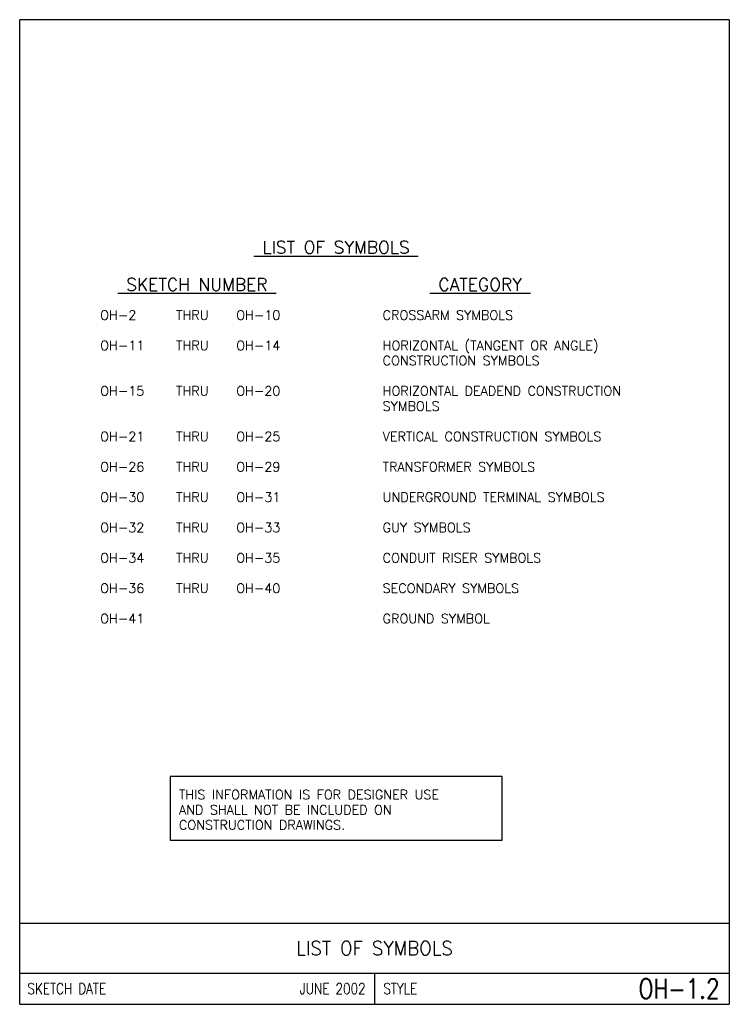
# Model space of a CAD drawing. Extents: x 0 to 7.1, y 0 to 9.85.
import ezdxf
from ezdxf.enums import TextEntityAlignment as Align

# ---------------------------------------------------------------- set-up
doc = ezdxf.new("R2010")
doc.units = 0
doc.header["$LTSCALE"] = 0.5
doc.header["$MEASUREMENT"] = 0
doc.layers.add('E-DETL', color=2, linetype='CONTINUOUS')
doc.layers.add('E-DETL-TEXT', color=3, linetype='CONTINUOUS')
doc.styles.add('ROMANS', font='ROMANS.SHX', dxfattribs={"width": 0.8})

msp = doc.modelspace()

# ---------------------------------------------------------------- linework, layer by layer
at = {"layer": 'E-DETL'}
for p, q in [((7.1036, 9.8484), (0, 9.8484)), ((0, 0), (0, 9.8484)), ((7.1036, 9.8484), (7.1036, 0)), ((1.5048, 2.2784), (1.5048, 1.6434)), ((4.8286, 2.2784), (1.5048, 2.2784)), ((4.8286, 1.6434), (4.8286, 2.2784)), ((1.5048, 1.6434), (4.8286, 1.6434)), ((0, 0.8125), (7.1036, 0.8125)), ((0, 0.3125), (7.1036, 0.3125)), ((3.5518, 0.3125), (3.5518, 0)), ((0, 0), (7.1036, 0))]:
    msp.add_line(p, q, dxfattribs=at)

# ---------------------------------------------------------------- texts
at = {"layer": 'E-DETL-TEXT', "style": 'ROMANS'}
for s, p in [('%%U LIST OF SYMBOLS ', (3.1667, 7.5094)), ('%%U SKETCH NUMBER ', (1.7739, 7.1374)), ('%%U CATEGORY ', (4.6091, 7.1374))]:
    msp.add_text(s, height=0.125, dxfattribs=at).set_placement(p, align=Align.CENTER)
for s, p in [('OH-2', (0.8058, 6.8468)), ('THRU', (1.5658, 6.8468)), ('OH-10', (2.1677, 6.8468)), ('CROSSARM SYMBOLS', (3.6333, 6.8468)), ('OH-11', (0.8058, 6.5432)), ('THRU', (1.5658, 6.5432)), ('OH-14', (2.1677, 6.5432)), ('HORIZONTAL (TANGENT OR ANGLE)', (3.6333, 6.5432)), ('CONSTRUCTION SYMBOLS', (3.6333, 6.3914)), ('OH-15', (0.8058, 6.0878)), ('THRU', (1.5658, 6.0878)), ('OH-20', (2.1677, 6.0878)), ('HORIZONTAL DEADEND CONSTRUCTION', (3.6333, 6.0878)), ('SYMBOLS', (3.6333, 5.9361)), ('OH-21', (0.8058, 5.6325)), ('THRU', (1.5658, 5.6325)), ('OH-25', (2.1677, 5.6325)), ('VERTICAL CONSTRUCTION SYMBOLS', (3.6333, 5.6325)), ('OH-26', (0.8058, 5.3289)), ('THRU', (1.5658, 5.3289)), ('OH-29', (2.1677, 5.3289)), ('TRANSFORMER SYMBOLS', (3.6333, 5.3289)), ('OH-30', (0.8058, 5.0253)), ('THRU', (1.5658, 5.0253)), ('OH-31', (2.1677, 5.0253)), ('UNDERGROUND TERMINAL SYMBOLS', (3.6333, 5.0253)), ('OH-32', (0.8058, 4.7218)), ('THRU', (1.5658, 4.7218)), ('OH-33', (2.1677, 4.7218)), ('GUY SYMBOLS', (3.6333, 4.7218)), ('OH-34', (0.8058, 4.4182)), ('THRU', (1.5658, 4.418)), ('OH-35', (2.1677, 4.418)), ('CONDUIT RISER SYMBOLS', (3.6333, 4.4182)), ('OH-36', (0.8058, 4.1146)), ('THRU', (1.5658, 4.1146)), ('OH-40', (2.1677, 4.1146)), ('SECONDARY SYMBOLS', (3.6333, 4.1146)), ('OH-41', (0.8058, 3.8111)), ('GROUND SYMBOL', (3.6333, 3.8111)), ('THIS INFORMATION IS FOR DESIGNER USE', (1.5944, 2.0504)), ('AND SHALL NOT BE INCLUDED ON ', (1.5944, 1.8986)), ('CONSTRUCTION DRAWINGS.', (1.5944, 1.7469))]:
    msp.add_text(s, height=0.09375, dxfattribs=at).set_placement(p)
at = {"layer": 'E-DETL-TEXT', "style": 'ROMANS', "width": 0.95}
msp.add_text('LIST OF SYMBOLS', height=0.14, dxfattribs=at).set_placement((3.5518, 0.5625), align=Align.MIDDLE)
at = {"layer": 'E-DETL-TEXT', "style": 'ROMANS', "width": 0.8}
for s, p in [('SKETCH DATE', (0.0773, 0.1563)), ('STYLE', (3.6406, 0.1563))]:
    msp.add_text(s, height=0.11, dxfattribs=at).set_placement(p, align=Align.MIDDLE_LEFT)
for s, height, p in [('JUNE 2002', 0.11, (3.463, 0.1563)), ('OH-1.2', 0.19685, (7.0055, 0.1563))]:
    msp.add_text(s, height=height, dxfattribs=at).set_placement(p, align=Align.MIDDLE_RIGHT)

doc.saveas('drawing.dxf')
